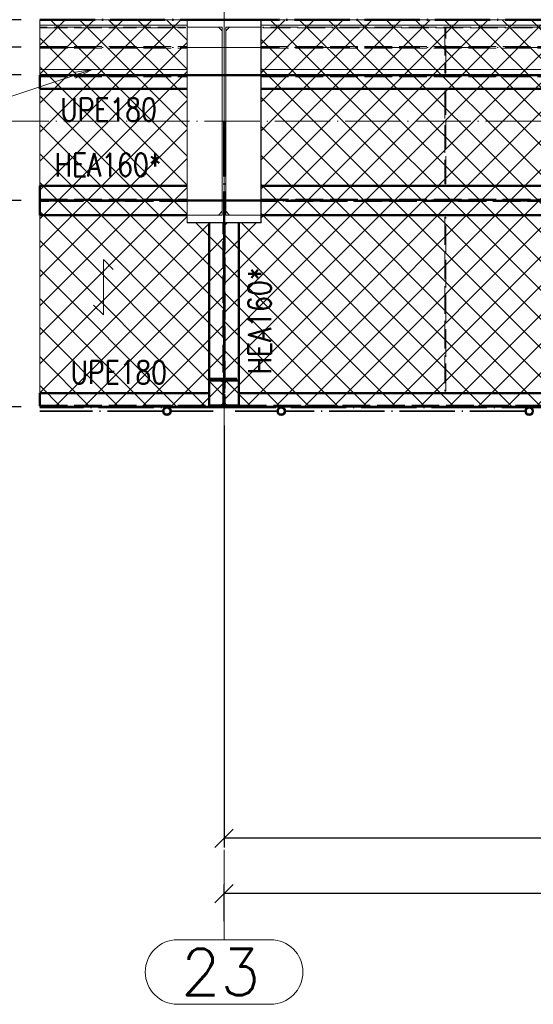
# Paper-space layout 'Layout1' of a CAD drawing. Extents: x -2 to 1380, y -36 to 422.
# Tile 2 of 79: x 73 to 129, y 59 to 166. Entities that reach past the tile are written whole.
import ezdxf

# ---------------------------------------------------------------- set-up
doc = ezdxf.new("R2010")
doc.units = 0
for name, pattern in [('ACAD_ISO02W100', [15, 12, -3]), ('ACAD_ISO04W100', [30.5, 24, -3, 0.5, -3]), ('HP_01_CER_B', [8, 5, -1, 1, -1])]:
    doc.linetypes.add(name, pattern=pattern)
doc.layers.get('0').update_dxf_attribs({"linetype": 'CONTINUOUS'})
doc.layers.get('DEFPOINTS').update_dxf_attribs({"color": 132, "linetype": 'CONTINUOUS'})
for name, color, linetype, lineweight in [('SS_1.ET-HALA_TaO-PRISTAVBA-PODLAH.NOSNIKY', 9, 'CONTINUOUS', 13), ('SS_1.ET-HALA_TaO-RASTR', 7, 'HP_01_CER_B', 13), ('SS_1.ET-HALA_TaO-SLOUP', 9, 'CONTINUOUS', 13), ('SS_2.ET-HALA_TaO-LAVKA_+5.100m', 210, 'CONTINUOUS', 50), ('SS_2.ET-HALA_TaO-LAVKA_+5.100m-KONZOLA', 202, 'CONTINUOUS', 50), ('SS_2.ET-HALA_TaO-LAVKA_+5.100m-PLECH', 90, 'CONTINUOUS', 13), ('SS_2.ET-HALA_TaO-LAVKA_+5.100m-PLECH-VYZTUHA', 150, 'CONTINUOUS', 13), ('SS_2.ET-HALA_TaO-LAVKA_+5.100m-ZABRADLI', 41, 'CONTINUOUS', 35), ('SS_2.ET-HALA_TaO-PRISTAVBA-PODLAHA_LEM', 140, 'CONTINUOUS', 50), ('SS_KOTY', 3, 'CONTINUOUS', 25), ('SS_POPIS_PROFILU', 13, 'CONTINUOUS', 25), ('SS_POPIS_PROFILU_S355', 2, 'CONTINUOUS', 35), ('SS_SRAFY', 8, 'CONTINUOUS', 18), ('SS_STAV.OK-POPIS_PROFILU', 9, 'CONTINUOUS', 13)]:
    doc.layers.add(name, color=color, linetype=linetype, lineweight=lineweight)
doc.styles.add('ROMANS', font='romans.shx', dxfattribs={"width": 0.8})
doc.styles.add('romans.shx', font='romans.shx', dxfattribs={"height": 5})
doc.linetypes.add('ZIGZAG', pattern='A,0.00254,-5.08,[131,ltypeshp.shx,S=5.08,R=0,X=-5.08,Y=0],-10.16,[131,ltypeshp.shx,S=5.08,R=180,X=5.08,Y=0],-5.08', length=20.32254)
doc.dimstyles.new('A-1_(2.5)_50AS', dxfattribs={"dimtxt": 2.5, "dimasz": 2, "dimexe": 1, "dimexo": 2, "dimgap": 0, "dimtad": 0, "dimdec": 1, "dimlfac": 50, "dimrnd": 1, "dimtxsty": 'ROMANS', "dimblk1": 'OBLIQUE', "dimblk2": 'OBLIQUE', "dimsah": 1, "dimcen": 2, "dimclrd": 256, "dimclre": 256, "dimclrt": 256, "dimadec": 1, "dimazin": 2, "dimtfac": 0.714286, "dimtdec": 1, "dimtmove": 0, "dimatfit": 3, "dimldrblk": 'OPEN', "dimfxl": 1, "dimtvp": 1.142857, "dimtfill": 1, "dimtolj": 1, "dimlwd": -1, "dimlwe": -1, "dimarcsym": 0})
pattern_1 = [(45, (-864.81247, 154.627365), (-0.0449012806, 0.0449012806), [])]

# ---------------------------------------------------------------- blocks, each defined once
blk = doc.blocks.new('_Oblique')
at = {"color": 0, "linetype": 'ByBlock', "lineweight": -2}
blk.add_line((-0.5, -0.5), (0.5, 0.5), dxfattribs=at)
blk = doc.blocks.new('*D18')
at = {"layer": 'DEFPOINTS', "color": 0, "transparency": 16777216}
for p in [(95.19, 70.86), (95.19, 65.86), (335.19, 65.86)]:
    blk.add_point(p, dxfattribs=at)
at = {"layer": 'SS_KOTY', "transparency": 16777216}
for p, q in [((95.19, 67.86), (95.19, 71.86)), ((335.19, 67.86), (335.19, 71.86)), ((335.19, 70.86), (95.19, 70.86))]:
    blk.add_line(p, q, dxfattribs=at)
at = {"layer": 'SS_KOTY', "transparency": 16777216, "xscale": 2, "yscale": 2, "zscale": 2, "rotation": 180}
blk.add_blockref('_Oblique', (95.19, 70.86), dxfattribs=at)
at = {"layer": 'SS_KOTY', "transparency": 16777216, "xscale": 2, "yscale": 2, "zscale": 2}
blk.add_blockref('_Oblique', (335.19, 70.86), dxfattribs=at)
at = {"layer": 'SS_KOTY', "transparency": 16777216, "insert": (215.19, 73.71), "char_height": 2.5, "attachment_point": 5, "style": 'ROMANS', "bg_fill": 3, "box_fill_scale": 1.1, "bg_fill_color": 256, "bg_fill_true_color": 13158600, "bg_fill_transparency": 0}
blk.add_mtext('\\A1;12000', dxfattribs=at)
blk = doc.blocks.new('_OPEN')
at = {"color": 0, "linetype": 'ByBlock'}
for p, q in [((-1, 0.167), (0, 0)), ((0, 0), (-1, -0.167)), ((0, 0), (-1, 0))]:
    blk.add_line(p, q, dxfattribs=at)
blk = doc.blocks.new('*D25')
at = {"layer": 'DEFPOINTS', "color": 0, "transparency": 16777216}
for p in [(95.19, 123.63, -4998), (215.19, 123.63, -4998), (95.19, 76.86)]:
    blk.add_point(p, dxfattribs=at)
at = {"layer": 'SS_KOTY', "transparency": 16777216}
for p, q in [((95.19, 121.63), (95.19, 75.86)), ((215.19, 121.63), (215.19, 75.86)), ((215.19, 76.86), (95.19, 76.86))]:
    blk.add_line(p, q, dxfattribs=at)
at = {"layer": 'SS_KOTY', "transparency": 16777216, "xscale": 2, "yscale": 2, "zscale": 2, "rotation": 180}
blk.add_blockref('_Oblique', (95.19, 76.86), dxfattribs=at)
at = {"layer": 'SS_KOTY', "transparency": 16777216, "xscale": 2, "yscale": 2, "zscale": 2}
blk.add_blockref('_Oblique', (215.19, 76.86), dxfattribs=at)
at = {"layer": 'SS_KOTY', "transparency": 16777216, "insert": (155.19, 79.71), "char_height": 2.5, "attachment_point": 5, "style": 'ROMANS', "bg_fill": 3, "box_fill_scale": 1.1, "bg_fill_color": 256, "bg_fill_true_color": 13158600, "bg_fill_transparency": 0}
blk.add_mtext('\\A1;6000', dxfattribs=at)
blk = doc.blocks.new('*D43')
at = {"layer": 'DEFPOINTS', "color": 0, "transparency": 16777216}
for p in [(49.19, 146.03), (75.19, 146.03, -4998.1), (75.19, 123.63, -4998)]:
    blk.add_point(p, dxfattribs=at)
at = {"layer": 'SS_KOTY', "transparency": 16777216}
for p, q in [((73.19, 146.03), (48.19, 146.03)), ((49.19, 123.63), (49.19, 146.03)), ((73.19, 123.63), (48.19, 123.63))]:
    blk.add_line(p, q, dxfattribs=at)
at = {"layer": 'SS_KOTY', "transparency": 16777216, "xscale": 2, "yscale": 2, "zscale": 2}
for p, rotation in [((49.19, 146.03), 90), ((49.19, 123.63), 270)]:
    blk.add_blockref('_Oblique', p, dxfattribs=dict(at, rotation=rotation))
at = {"layer": 'SS_KOTY', "transparency": 16777216, "insert": (46.34, 134.83), "char_height": 2.5, "attachment_point": 5, "rotation": 90, "style": 'ROMANS', "bg_fill": 3, "box_fill_scale": 1.1, "bg_fill_color": 256, "bg_fill_true_color": 13158600, "bg_fill_transparency": 0}
blk.add_mtext('\\A1;1120', dxfattribs=at)
blk = doc.blocks.new('*D44')
at = {"layer": 'DEFPOINTS', "color": 0, "transparency": 16777216}
for p in [(49.19, 159.63), (75.19, 159.63, -4998.1), (75.19, 146.03, -4998.1)]:
    blk.add_point(p, dxfattribs=at)
at = {"layer": 'SS_KOTY', "transparency": 16777216}
for p, q in [((73.19, 159.63), (48.19, 159.63)), ((49.19, 146.03), (49.19, 159.63)), ((73.19, 146.03), (48.19, 146.03))]:
    blk.add_line(p, q, dxfattribs=at)
at = {"layer": 'SS_KOTY', "transparency": 16777216, "xscale": 2, "yscale": 2, "zscale": 2}
for p, rotation in [((49.19, 159.63), 90), ((49.19, 146.03), 270)]:
    blk.add_blockref('_Oblique', p, dxfattribs=dict(at, rotation=rotation))
at = {"layer": 'SS_KOTY', "transparency": 16777216, "insert": (46.34, 152.83), "char_height": 2.5, "attachment_point": 5, "rotation": 90, "style": 'ROMANS', "bg_fill": 3, "box_fill_scale": 1.1, "bg_fill_color": 256, "bg_fill_true_color": 13158600, "bg_fill_transparency": 0}
blk.add_mtext('\\A1;680', dxfattribs=at)
blk = doc.blocks.new('*D45')
at = {"layer": 'DEFPOINTS', "color": 0, "transparency": 16777216}
for p in [(75.19, 159.63, -4998.1), (61.19, 154.63), (70.19, 154.63)]:
    blk.add_point(p, dxfattribs=at)
at = {"layer": 'SS_KOTY', "transparency": 16777216}
for p, q in [((73.19, 159.63), (60.19, 159.63)), ((61.19, 159.63), (61.19, 154.63)), ((68.19, 154.63), (60.19, 154.63)), ((61.19, 154.63), (61.19, 147.48))]:
    blk.add_line(p, q, dxfattribs=at)
at = {"layer": 'SS_KOTY', "transparency": 16777216, "xscale": 2, "yscale": 2, "zscale": 2}
for p, rotation in [((61.19, 159.63), 90), ((61.19, 154.63), 270)]:
    blk.add_blockref('_Oblique', p, dxfattribs=dict(at, rotation=rotation))
at = {"layer": 'SS_KOTY', "transparency": 16777216, "insert": (58.34, 150.06), "char_height": 2.5, "attachment_point": 5, "rotation": 90, "style": 'ROMANS', "bg_fill": 3, "box_fill_scale": 1.1, "bg_fill_color": 256, "bg_fill_true_color": 13158600, "bg_fill_transparency": 0}
blk.add_mtext('\\A1;250', dxfattribs=at)
blk = doc.blocks.new('*D46')
at = {"layer": 'DEFPOINTS', "color": 0, "transparency": 16777216}
for p in [(49.19, 168.03), (75.19, 168.03, -5010.4), (75.19, 162.63, -5000.4)]:
    blk.add_point(p, dxfattribs=at)
at = {"layer": 'SS_KOTY', "transparency": 16777216}
for p, q in [((73.19, 168.03), (48.19, 168.03)), ((49.19, 162.63), (49.19, 168.03)), ((73.19, 162.63), (48.19, 162.63))]:
    blk.add_line(p, q, dxfattribs=at)
at = {"layer": 'SS_KOTY', "transparency": 16777216, "xscale": 2, "yscale": 2, "zscale": 2}
for p, rotation in [((49.19, 168.03), 90), ((49.19, 162.63), 270)]:
    blk.add_blockref('_Oblique', p, dxfattribs=dict(at, rotation=rotation))
at = {"layer": 'SS_KOTY', "transparency": 16777216, "insert": (46.34, 165.33), "char_height": 2.5, "attachment_point": 5, "rotation": 90, "style": 'ROMANS', "bg_fill": 3, "box_fill_scale": 1.1, "bg_fill_color": 256, "bg_fill_true_color": 13158600, "bg_fill_transparency": 0}
blk.add_mtext('\\A1;270', dxfattribs=at)
blk = doc.blocks.new('*D47')
at = {"layer": 'DEFPOINTS', "color": 0, "transparency": 16777216}
for p in [(75.19, 162.63, -5000.4), (49.19, 159.63), (75.19, 159.63, -4998.1)]:
    blk.add_point(p, dxfattribs=at)
at = {"layer": 'SS_KOTY', "transparency": 16777216}
for p, q in [((73.19, 162.63), (48.19, 162.63)), ((49.19, 162.63), (49.19, 159.63)), ((49.19, 161.13), (55.19, 158.1)), ((73.19, 159.63), (48.19, 159.63)), ((55.19, 158.1), (55.19, 153.24))]:
    blk.add_line(p, q, dxfattribs=at)
at = {"layer": 'SS_KOTY', "transparency": 16777216, "xscale": 2, "yscale": 2, "zscale": 2}
for p, rotation in [((49.19, 162.63), 90), ((49.19, 159.63), 270)]:
    blk.add_blockref('_Oblique', p, dxfattribs=dict(at, rotation=rotation))
at = {"layer": 'SS_KOTY', "transparency": 16777216, "insert": (52.34, 155.67), "char_height": 2.5, "attachment_point": 5, "rotation": 90, "style": 'ROMANS', "bg_fill": 3, "box_fill_scale": 1.1, "bg_fill_color": 256, "bg_fill_true_color": 13158600, "bg_fill_transparency": 0}
blk.add_mtext('\\A1;150', dxfattribs=at)
blk = doc.blocks.new('*D48')
at = {"layer": 'DEFPOINTS', "color": 0, "transparency": 16777216}
for p in [(55.19, 168.03), (75.19, 168.03, -5010.4), (75.19, 165.63, -4998)]:
    blk.add_point(p, dxfattribs=at)
at = {"layer": 'SS_KOTY', "transparency": 16777216}
for p, q in [((55.19, 168.03), (55.19, 174.88)), ((73.19, 168.03), (54.19, 168.03)), ((55.19, 165.63), (55.19, 168.03)), ((73.19, 165.63), (54.19, 165.63))]:
    blk.add_line(p, q, dxfattribs=at)
at = {"layer": 'SS_KOTY', "transparency": 16777216, "xscale": 2, "yscale": 2, "zscale": 2}
for p, rotation in [((55.19, 168.03), 90), ((55.19, 165.63), 270)]:
    blk.add_blockref('_Oblique', p, dxfattribs=dict(at, rotation=rotation))
at = {"layer": 'SS_KOTY', "transparency": 16777216, "insert": (52.34, 172.46), "char_height": 2.5, "attachment_point": 5, "rotation": 90, "style": 'ROMANS', "bg_fill": 3, "box_fill_scale": 1.1, "bg_fill_color": 256, "bg_fill_true_color": 13158600, "bg_fill_transparency": 0}
blk.add_mtext('\\A1;120', dxfattribs=at)
blk = doc.blocks.new('*D56')
at = {"layer": 'DEFPOINTS', "color": 0, "transparency": 16777216}
for p in [(43.19, 306.73), (75.19, 306.73, -5010.4), (50.19, 154.63)]:
    blk.add_point(p, dxfattribs=at)
at = {"layer": 'SS_KOTY', "transparency": 16777216}
for p, q in [((73.19, 306.73), (42.19, 306.73)), ((43.19, 154.63), (43.19, 306.73)), ((48.19, 154.63), (42.19, 154.63))]:
    blk.add_line(p, q, dxfattribs=at)
at = {"layer": 'SS_KOTY', "transparency": 16777216, "xscale": 2, "yscale": 2, "zscale": 2}
for p, rotation in [((43.19, 306.73), 90), ((43.19, 154.63), 270)]:
    blk.add_blockref('_Oblique', p, dxfattribs=dict(at, rotation=rotation))
at = {"layer": 'SS_KOTY', "transparency": 16777216, "insert": (40.34, 230.68), "char_height": 2.5, "attachment_point": 5, "rotation": 90, "style": 'ROMANS', "bg_fill": 3, "box_fill_scale": 1.1, "bg_fill_color": 256, "bg_fill_true_color": 13158600, "bg_fill_transparency": 0}
blk.add_mtext('\\A1;7605', dxfattribs=at)
blk = doc.blocks.new('*D57')
at = {"layer": 'DEFPOINTS', "color": 0, "transparency": 16777216}
for p in [(50.19, 154.63), (43.19, 123.63), (75.19, 123.63, -4998)]:
    blk.add_point(p, dxfattribs=at)
at = {"layer": 'SS_KOTY', "transparency": 16777216}
for p, q in [((48.19, 154.63), (42.19, 154.63)), ((43.19, 154.63), (43.19, 123.63)), ((73.19, 123.63), (42.19, 123.63))]:
    blk.add_line(p, q, dxfattribs=at)
at = {"layer": 'SS_KOTY', "transparency": 16777216, "xscale": 2, "yscale": 2, "zscale": 2}
for p, rotation in [((43.19, 154.63), 90), ((43.19, 123.63), 270)]:
    blk.add_blockref('_Oblique', p, dxfattribs=dict(at, rotation=rotation))
at = {"layer": 'SS_KOTY', "transparency": 16777216, "insert": (40.34, 139.13), "char_height": 2.5, "attachment_point": 5, "rotation": 90, "style": 'ROMANS', "bg_fill": 3, "box_fill_scale": 1.1, "bg_fill_color": 256, "bg_fill_true_color": 13158600, "bg_fill_transparency": 0}
blk.add_mtext('\\A1;1550', dxfattribs=at)

psp = doc.layouts.get("Layout1")

# ---------------------------------------------------------------- hatches: boundary and pattern name
at = {"layer": 'SS_SRAFY'}
h = psp.add_hatch(dxfattribs=at)
h.set_pattern_fill('ANSI37', color=8, scale=0.7, angle=90, style=0)
h.set_pattern_definition([(135, (44.1543, 144.4123), (-1.571545, -1.571545), []), (225, (44.1543, 144.4123), (1.571545, -1.571545), [])])
h.paths.add_polyline_path([(95.1875, 123.6274), (95.1875, 143.6073), (91.1675, 143.6073), (91.1675, 165.6274), (75.1875, 165.6274), (75.1875, 123.6274)], flags=0)
h = psp.add_hatch(dxfattribs=at)
h.set_pattern_fill('ANSI37', color=8, scale=0.7, angle=90, style=0)
h.set_pattern_definition([(135, (156.0125, 144.3818), (-1.571545, -1.571545), []), (225, (156.0125, 144.3818), (1.571545, -1.571545), [])])
h.paths.add_polyline_path([(215.1875, 123.6274), (215.1875, 159.6073), (212.1675, 159.6073), (212.1675, 165.6274), (99.2076, 165.6274), (99.2076, 143.6073), (95.1875, 143.6073), (95.1875, 123.6274)], flags=0)
h = psp.add_hatch(dxfattribs=at)
h.set_pattern_fill('ANSI31', color=5, scale=0.02, style=0)
h.set_pattern_definition(pattern_1)
h.paths.add_polyline_path([(88.9875, 123.6274, 1), (88.9875, 122.7374, 1)], flags=0)
h.paths.add_polyline_path([(88.9875, 123.5274, 1), (88.9875, 122.8374, 1)], flags=0)
h = psp.add_hatch(dxfattribs=at)
h.set_pattern_fill('ANSI31', color=5, scale=0.02, style=0)
h.set_pattern_definition(pattern_1)
h.paths.add_polyline_path([(101.3875, 123.6274, 1), (101.3875, 122.7374, 1)], flags=0)
h.paths.add_polyline_path([(101.3875, 123.5274, 1), (101.3875, 122.8374, 1)], flags=0)
h = psp.add_hatch(dxfattribs=at)
h.set_pattern_fill('ANSI31', color=5, scale=0.02, style=0)
h.set_pattern_definition(pattern_1)
h.paths.add_polyline_path([(128.2875, 123.6274, 1), (128.2875, 122.7374, 1)], flags=0)
h.paths.add_polyline_path([(128.2875, 123.5274, 1), (128.2875, 122.8374, 1)], flags=0)

# ---------------------------------------------------------------- linework, layer by layer
at = {"layer": 'SS_1.ET-HALA_TaO-PRISTAVBA-PODLAH.NOSNIKY', "color": 9, "linetype": 'ACAD_ISO04W100', "ltscale": 0.25}
for p, q in [((95.1875, 154.6274), (95.1875, 306.7274)), ((95.1875, 162.6274), (215.1875, 162.6274))]:
    psp.add_line(p, q, dxfattribs=at)
at = {"layer": 'SS_1.ET-HALA_TaO-PRISTAVBA-PODLAH.NOSNIKY', "color": 5, "linetype": 'Continuous', "ltscale": 0.25}
for p, q in [((91.1875, 164.8274), (91.1875, 164.8074)), ((99.1875, 164.8074), (99.1875, 164.8274)), ((212.1875, 165.0274), (99.1876, 165.0274)), ((119.1375, 160.2274), (99.1876, 160.2274)), ((143.1375, 160.2274), (119.2375, 160.2274))]:
    psp.add_line(p, q, dxfattribs=at)
at = {"layer": 'SS_1.ET-HALA_TaO-PRISTAVBA-PODLAH.NOSNIKY', "color": 9, "linetype": 'ACAD_ISO02W100', "ltscale": 0.25}
for p, q in [((99.1876, 162.7024), (212.1875, 162.7024)), ((99.1876, 162.5524), (212.1875, 162.5524)), ((119.2375, 160.2274), (119.1375, 160.2274))]:
    psp.add_line(p, q, dxfattribs=at)
at = {"layer": 'SS_1.ET-HALA_TaO-RASTR', "linetype": 'Continuous', "ltscale": 0.25}
psp.add_line((90.1399, 58.8556), (100.2352, 58.8556), dxfattribs=at)
psp.add_arc((90.1399, 62.3556), 3.5, 90, 270, dxfattribs=at)
at = {"layer": 'SS_1.ET-HALA_TaO-SLOUP', "color": 5, "linetype": 'Continuous', "ltscale": 0.25}
for p, q in [((91.1875, 165.6274), (91.1875, 164.8274)), ((99.1875, 164.8274), (99.1875, 165.6274)), ((94.9875, 164.8274), (91.1875, 164.8274)), ((94.5875, 164.8074), (91.1875, 164.8074)), ((91.1875, 164.8074), (91.1875, 144.4474)), ((94.9875, 164.4074), (94.5875, 164.8074)), ((94.9875, 164.8274), (94.9875, 144.4274)), ((99.1875, 164.8274), (95.3875, 164.8274)), ((95.3875, 144.4274), (95.3875, 164.8274)), ((95.7875, 164.8074), (95.3875, 164.4074)), ((99.1875, 164.8074), (95.7875, 164.8074)), ((99.1875, 144.4474), (99.1875, 164.8074)), ((91.1875, 144.4474), (94.5875, 144.4474)), ((91.1875, 144.4274), (94.9875, 144.4274)), ((91.1875, 144.4274), (91.1875, 143.6274)), ((94.5875, 144.4474), (94.9875, 144.8474)), ((95.3875, 144.8474), (95.7875, 144.4474)), ((95.3875, 144.4274), (99.1875, 144.4274)), ((95.7875, 144.4474), (99.1875, 144.4474)), ((99.1875, 143.6274), (99.1875, 144.4274)), ((91.1875, 143.6274), (99.1875, 143.6274))]:
    psp.add_line(p, q, dxfattribs=at)
at = {"layer": 'SS_2.ET-HALA_TaO-LAVKA_+5.100m', "color": 7, "linetype": 'ACAD_ISO04W100', "ltscale": 0.25}
for p, q in [((215.1875, 159.6274), (95.1875, 159.6274)), ((215.1875, 146.0274), (95.1875, 146.0274))]:
    psp.add_line(p, q, dxfattribs=at)
at = {"layer": 'SS_2.ET-HALA_TaO-LAVKA_+5.100m', "color": 1, "linetype": 'Continuous', "ltscale": 0.25}
for p, q in [((99.1876, 159.6274), (212.1875, 159.6274)), ((99.1876, 158.1274), (213.5875, 158.1274)), ((213.5875, 147.6274), (99.1876, 147.6274)), ((91.1875, 144.4474), (91.1875, 144.4274)), ((99.1875, 144.4274), (99.1875, 144.4474)), ((99.1876, 144.4274), (213.5875, 144.4274)), ((93.5875, 123.7474), (93.5875, 143.6273)), ((213.5875, 125.1274), (96.7875, 125.1274))]:
    psp.add_line(p, q, dxfattribs=at)
at = {"layer": 'SS_2.ET-HALA_TaO-LAVKA_+5.100m', "color": 3, "linetype": 'ACAD_ISO02W100', "ltscale": 0.25}
for p, q in [((99.1876, 159.5174), (213.5875, 159.5174)), ((99.1876, 146.0874), (213.5875, 146.0874)), ((213.5875, 145.9674), (99.1876, 145.9674)), ((93.5875, 123.6274), (93.5875, 123.7474)), ((93.5875, 123.7374), (93.6168, 123.7374))]:
    psp.add_line(p, q, dxfattribs=at)
at = {"layer": 'SS_2.ET-HALA_TaO-LAVKA_+5.100m-KONZOLA', "color": 7, "linetype": 'ACAD_ISO04W100', "ltscale": 0.25}
psp.add_line((95.1875, 143.6274), (95.1875, 125.1474), dxfattribs=at)
at = {"layer": 'SS_2.ET-HALA_TaO-LAVKA_+5.100m-KONZOLA', "color": 3, "linetype": 'ACAD_ISO02W100', "ltscale": 0.25}
for p, q in [((93.5875, 126.6674), (96.7875, 126.6674)), ((93.5875, 126.4874), (94.8275, 126.4874)), ((95.5475, 126.4874), (96.7875, 126.4874))]:
    psp.add_line(p, q, dxfattribs=at)
at = {"layer": 'SS_2.ET-HALA_TaO-LAVKA_+5.100m-KONZOLA', "color": 3, "linetype": 'ACAD_ISO02W100', "ltscale": 0.25, "extrusion": (2.5115e-14, 6.0633e-14, -1)}
psp.add_arc((-94.8275, 126.1874), 0.3, 90, 180, dxfattribs=at)
at = {"layer": 'SS_2.ET-HALA_TaO-LAVKA_+5.100m-KONZOLA', "color": 3, "linetype": 'ACAD_ISO02W100', "ltscale": 0.25, "extrusion": (-6.0633e-14, 2.5115e-14, -1)}
psp.add_arc((-95.5475, 126.1874), 0.3, 0, 90, dxfattribs=at)
at = {"layer": 'SS_2.ET-HALA_TaO-LAVKA_+5.100m-PLECH', "color": 7, "linetype": 'Continuous', "ltscale": 0.25}
for p, q in [((91.1675, 143.6073), (91.1675, 165.6274)), ((99.2076, 165.6274), (212.1675, 165.6274)), ((99.2076, 165.6274), (99.2076, 143.6073)), ((95.1875, 143.6073), (91.1675, 143.6073)), ((99.2076, 143.6073), (95.1875, 143.6073))]:
    psp.add_line(p, q, dxfattribs=at)
at = {"layer": 'SS_2.ET-HALA_TaO-LAVKA_+5.100m-PLECH', "color": 7}
for p, q in [((82.1008, 139.6083, -4998.2), (82.1008, 133.6083, -4998.2)), ((83.1614, 138.5477, -4998.2), (82.1008, 139.6083, -4998.2)), ((82.1008, 133.6083, -4998.2), (81.0401, 134.669, -4998.2))]:
    psp.add_line(p, q, dxfattribs=at)
at = {"layer": 'SS_2.ET-HALA_TaO-LAVKA_+5.100m-PLECH-VYZTUHA', "color": 3, "linetype": 'ACAD_ISO02W100', "ltscale": 0.25}
for p, q in [((90.9875, 164.7274), (90.9875, 164.8274)), ((211.9875, 164.8274), (99.3875, 164.8274)), ((99.3875, 164.8274), (99.3875, 164.7274)), ((99.3875, 164.7274), (211.9875, 164.7274)), ((119.1375, 164.7274), (119.1375, 159.8274)), ((119.2375, 159.8274), (119.2375, 164.7274)), ((119.1375, 159.8274), (119.2375, 159.8274)), ((119.2375, 157.9274), (119.1375, 157.9274)), ((119.1375, 157.9274), (119.1375, 147.8274)), ((119.2375, 147.8274), (119.2375, 157.9274)), ((119.1375, 147.8274), (119.2375, 147.8274)), ((119.2375, 144.2274), (119.1375, 144.2274)), ((119.1375, 144.2274), (119.1375, 125.3274)), ((119.2375, 125.3274), (119.2375, 144.2274)), ((119.1375, 125.3274), (119.2375, 125.3274))]:
    psp.add_line(p, q, dxfattribs=at)
at = {"layer": 'SS_2.ET-HALA_TaO-LAVKA_+5.100m-ZABRADLI', "color": 7, "linetype": 'ACAD_ISO04W100', "ltscale": 0.25}
psp.add_line((89.4326, 123.1824), (92.9675, 123.1824), dxfattribs=at)
at = {"layer": 'SS_2.ET-HALA_TaO-LAVKA_+5.100m-ZABRADLI', "color": 1, "linetype": 'Continuous', "ltscale": 0.25}
for radius in [0.445, 0.345]:
    psp.add_circle((88.9875, 123.1824), radius, dxfattribs=at)
at = {"layer": 'SS_2.ET-HALA_TaO-PRISTAVBA-PODLAHA_LEM', "color": 7, "linetype": 'ACAD_ISO04W100', "ltscale": 0.25}
psp.add_line((95.1875, 165.6274), (215.1875, 165.6274), dxfattribs=at)
at = {"layer": 'SS_STAV.OK-POPIS_PROFILU', "color": 0, "linetype": 'ByBlock'}
for p, q in [((78.8573, 159.9148), (80.8607, 160.2274)), ((80.8607, 160.2274), (78.9622, 159.5984)), ((80.8607, 160.2274), (79.067, 159.282))]:
    psp.add_line(p, q, dxfattribs=at)

# ---------------------------------------------------------------- texts
at = {"layer": 'SS_1.ET-HALA_TaO-RASTR', "color": 7, "style": 'romans.shx'}
psp.add_text('23', height=5, dxfattribs=at).set_placement((90.5059, 59.8556))
at = {"layer": 'SS_POPIS_PROFILU', "color": 13, "style": 'romans.shx', "width": 0.8}
for p in [(77.4314, 154.6274), (78.5411, 126.1374)]:
    psp.add_text('UPE180', height=2.5, dxfattribs=at).set_placement(p)
at = {"layer": 'SS_POPIS_PROFILU_S355', "color": 2, "style": 'romans.shx', "width": 0.8}
psp.add_text('HEA160*', height=2.5, dxfattribs=at).set_placement((76.8157, 148.6374))
psp.add_text('HEA160*', height=2.5, rotation=90, dxfattribs=at).set_placement((100.2875, 127.1704))

# ---------------------------------------------------------------- dimensions: what is measured, and where the dimension line sits
at = {"layer": 'SS_KOTY'}
dim = psp.add_linear_dim(base=(95.1875, 70.8556), p1=(335.1875, 65.8556), p2=(95.1875, 65.8556), dimstyle='A-1_(2.5)_50AS', override={"dimtmove": 1}, dxfattribs=at)
dim.commit()
dim.dimension.update_dxf_attribs({"geometry": '*D18', "text_midpoint": (215.1875, 73.7127)})

# ---------------------------------------------------------------- next in the draw order: linework, layer by layer
at = {"layer": 'SS_1.ET-HALA_TaO-RASTR', "linetype": 'ACAD_ISO04W100', "ltscale": 0.25}
psp.add_line((95.1875, 70.8556), (95.1875, 65.8556), dxfattribs=at)
at = {"layer": 'SS_1.ET-HALA_TaO-RASTR', "linetype": 'Continuous', "ltscale": 0.25}
psp.add_line((100.2352, 65.8556), (90.1399, 65.8556), dxfattribs=at)
psp.add_arc((100.2352, 62.3556), 3.5, 270, 90, dxfattribs=at)

# ---------------------------------------------------------------- next in the draw order: dimensions: what is measured, and where the dimension line sits
at = {"layer": 'SS_KOTY'}
for base, p1, p2, picture, middle in [((49.193, 168.0274), (75.1875, 162.6274, -5000.4), (75.1875, 168.0274, -5010.4), '*D46', (46.3358, 165.3274)), ((49.193, 146.0274), (75.1875, 123.6274, -4998), (75.1875, 146.0274, -4998.1), '*D43', (46.3358, 134.8274))]:
    dim = psp.add_linear_dim(base=base, p1=p1, p2=p2, angle=90, dimstyle='A-1_(2.5)_50AS', dxfattribs=at)
    dim.commit()
    dim.dimension.update_dxf_attribs({"geometry": picture, "text_midpoint": middle})
dim = psp.add_linear_dim(base=(95.1875, 76.8556), p1=(215.1875, 123.6274, -4998), p2=(95.1875, 123.6274, -4998), dimstyle='A-1_(2.5)_50AS', override={"dimtmove": 1}, dxfattribs=at)
dim.commit()
dim.dimension.update_dxf_attribs({"geometry": '*D25', "text_midpoint": (155.1875, 79.7127)})

# ---------------------------------------------------------------- next in the draw order: linework, layer by layer
at = {"layer": 'SS_1.ET-HALA_TaO-RASTR', "linetype": 'ACAD_ISO04W100', "ltscale": 0.25}
for q in [(95.1875, 328.1835), (95.1875, 70.8556)]:
    psp.add_line((95.1875, 90.8546), q, dxfattribs=at)
at = {"layer": 'SS_2.ET-HALA_TaO-LAVKA_+5.100m', "color": 7, "linetype": 'ACAD_ISO04W100', "ltscale": 0.25}
for p in [(95.1875, 154.6274), (215.1875, 123.6274)]:
    psp.add_line(p, (95.1875, 123.6274), dxfattribs=at)
at = {"layer": 'SS_2.ET-HALA_TaO-LAVKA_+5.100m', "color": 3, "linetype": 'ACAD_ISO02W100', "ltscale": 0.25}
for p, q in [((95.1275, 123.6274), (95.1275, 143.6273)), ((95.2475, 143.6273), (95.2475, 123.6274)), ((93.6168, 123.7374), (93.6875, 123.7374)), ((93.6875, 123.7374), (95.0875, 123.7374)), ((93.6875, 123.6274), (93.6875, 123.7374)), ((95.0875, 123.7374), (95.1275, 123.7374)), ((95.2476, 123.7374), (96.6875, 123.7374)), ((96.6875, 123.7374), (96.7582, 123.7374)), ((96.6875, 123.7374), (96.6875, 123.6274)), ((96.7582, 123.7374), (96.7875, 123.7374)), ((96.7875, 123.7474), (96.7875, 123.6274)), ((96.7875, 123.7374), (213.5875, 123.7374))]:
    psp.add_line(p, q, dxfattribs=at)
at = {"layer": 'SS_2.ET-HALA_TaO-LAVKA_+5.100m', "color": 1, "linetype": 'Continuous', "ltscale": 0.25}
for p, q in [((96.7875, 143.6273), (96.7875, 123.7474)), ((95.0875, 123.6274), (95.2875, 123.6274))]:
    psp.add_line(p, q, dxfattribs=at)
at = {"layer": 'SS_2.ET-HALA_TaO-LAVKA_+5.100m-KONZOLA', "color": 3, "linetype": 'ACAD_ISO02W100', "ltscale": 0.25}
for p, q in [((94.8275, 123.8074), (93.5875, 123.8074)), ((96.7875, 123.8074), (95.5475, 123.8074))]:
    psp.add_line(p, q, dxfattribs=at)
at = {"layer": 'SS_2.ET-HALA_TaO-LAVKA_+5.100m-KONZOLA', "color": 3, "linetype": 'ACAD_ISO02W100', "ltscale": 0.25, "extrusion": (-5.023e-14, 1.21266e-13, -1)}
psp.add_arc((-94.8275, 124.1074), 0.3, 180, 270, dxfattribs=at)
at = {"layer": 'SS_2.ET-HALA_TaO-LAVKA_+5.100m-KONZOLA', "color": 3, "linetype": 'ACAD_ISO02W100', "ltscale": 0.25, "extrusion": (1.21266e-13, 5.023e-14, -1)}
psp.add_arc((-95.5475, 124.1074), 0.3, 270, 0, dxfattribs=at)
at = {"layer": 'SS_2.ET-HALA_TaO-LAVKA_+5.100m-PLECH', "color": 7, "linetype": 'Continuous', "ltscale": 0.25}
for q in [(95.1875, 143.6073), (215.1875, 123.6274)]:
    psp.add_line((95.1875, 123.6274), q, dxfattribs=at)
at = {"layer": 'SS_2.ET-HALA_TaO-LAVKA_+5.100m-ZABRADLI', "color": 7, "linetype": 'ACAD_ISO04W100', "ltscale": 0.25}
for p, q in [((215.0875, 123.6874), (95.2875, 123.6874)), ((97.4075, 123.1824), (100.9425, 123.1824)), ((127.8425, 123.1824), (101.8326, 123.1824))]:
    psp.add_line(p, q, dxfattribs=at)
at = {"layer": 'SS_2.ET-HALA_TaO-LAVKA_+5.100m-ZABRADLI', "color": 1, "linetype": 'Continuous', "ltscale": 0.25}
for centre, radius in [((101.3875, 123.1824), 0.445), ((101.3875, 123.1824), 0.345), ((128.2875, 123.1824), 0.445), ((128.2875, 123.1824), 0.345)]:
    psp.add_circle(centre, radius, dxfattribs=at)
at = {"layer": 'SS_2.ET-HALA_TaO-LAVKA_+5.100m-ZABRADLI', "color": 7, "linetype": 'ACAD_ISO04W100', "ltscale": 0.25, "extrusion": (0, -1, 0)}
for centre, start, end in [((92.9675, 0, -123.1824), 270, 358.876481), ((97.4075, 0, -123.1824), 181.123519, 270)]:
    psp.add_arc(centre, 1.02, start, end, dxfattribs=at)

# ---------------------------------------------------------------- next in the draw order: dimensions: what is measured, and where the dimension line sits
at = {"layer": 'SS_KOTY'}
dim = psp.add_linear_dim(base=(55.193, 168.0274), p1=(75.1875, 165.6274, -4998), p2=(75.1875, 168.0274, -5010.4), angle=90, dimstyle='A-1_(2.5)_50AS', dxfattribs=at)
dim.commit()
dim.dimension.update_dxf_attribs({"geometry": '*D48', "text_midpoint": (52.3358, 172.4559)})
dim = psp.add_linear_dim(base=(49.193, 159.6274), p1=(75.1875, 146.0274, -4998.1), p2=(75.1875, 159.6274, -4998.1), angle=90, dimstyle='A-1_(2.5)_50AS', override={"dimtmove": 1}, dxfattribs=at)
dim.commit()
dim.dimension.update_dxf_attribs({"geometry": '*D44', "text_midpoint": (46.3358, 152.8274)})

# ---------------------------------------------------------------- next in the draw order: dimensions: what is measured, and where the dimension line sits
dim = psp.add_linear_dim(base=(61.193, 154.6274), p1=(75.1875, 159.6274, -4998.1), p2=(70.1875, 154.6274), angle=90, dimstyle='A-1_(2.5)_50AS', dxfattribs=at)
dim.commit()
dim.dimension.update_dxf_attribs({"geometry": '*D45', "text_midpoint": (58.3358, 150.0559)})

# ---------------------------------------------------------------- next in the draw order: dimensions: what is measured, and where the dimension line sits
dim = psp.add_linear_dim(base=(49.193, 159.6274), p1=(75.1875, 162.6274, -5000.4), p2=(75.1875, 159.6274, -4998.1), angle=90, dimstyle='A-1_(2.5)_50AS', override={"dimtmove": 1}, dxfattribs=at)
dim.commit()
dim.dimension.update_dxf_attribs({"geometry": '*D47', "text_midpoint": (55.193, 158.0981), "dimtype": 160})

# ---------------------------------------------------------------- next in the draw order: dimensions: what is measured, and where the dimension line sits
dim = psp.add_linear_dim(base=(43.193, 306.7274), p1=(50.188, 154.6274), p2=(75.1875, 306.7274, -5010.4), angle=90, dimstyle='A-1_(2.5)_50AS', dxfattribs=at)
dim.commit()
dim.dimension.update_dxf_attribs({"geometry": '*D56', "text_midpoint": (40.3358, 230.6774)})

# ---------------------------------------------------------------- next in the draw order: linework, layer by layer
at = {"layer": 'SS_1.ET-HALA_TaO-PRISTAVBA-PODLAH.NOSNIKY', "color": 5, "linetype": 'Continuous', "ltscale": 0.25}
for p, q in [((91.1875, 165.0274), (75.1875, 165.0274)), ((91.1875, 160.2274), (75.1875, 160.2274))]:
    psp.add_line(p, q, dxfattribs=at)
at = {"layer": 'SS_1.ET-HALA_TaO-PRISTAVBA-PODLAH.NOSNIKY', "color": 9, "linetype": 'ZIGZAG', "ltscale": 0.25}
for p, q in [((75.1875, 165.0274), (75.1875, 164.8274)), ((75.1875, 164.7274), (75.1875, 160.2274))]:
    psp.add_line(p, q, dxfattribs=at)
at = {"layer": 'SS_1.ET-HALA_TaO-PRISTAVBA-PODLAH.NOSNIKY', "color": 9, "linetype": 'ACAD_ISO02W100', "ltscale": 0.25}
for p, q in [((75.1875, 162.7024), (91.1875, 162.7024)), ((75.1875, 162.5524), (91.1875, 162.5524))]:
    psp.add_line(p, q, dxfattribs=at)
at = {"layer": 'SS_1.ET-HALA_TaO-PRISTAVBA-PODLAH.NOSNIKY', "color": 9, "linetype": 'ACAD_ISO04W100', "ltscale": 0.25}
psp.add_line((75.1875, 162.6274), (95.1875, 162.6274), dxfattribs=at)
at = {"layer": 'SS_2.ET-HALA_TaO-LAVKA_+5.100m', "color": 1, "linetype": 'Continuous', "ltscale": 0.25}
for p, q in [((75.1875, 159.6274), (91.1875, 159.6274)), ((75.1875, 158.1274), (91.1875, 158.1274))]:
    psp.add_line(p, q, dxfattribs=at)
at = {"layer": 'SS_2.ET-HALA_TaO-LAVKA_+5.100m', "color": 9, "linetype": 'ZIGZAG', "ltscale": 0.25}
psp.add_line((75.1875, 159.6274), (75.1875, 158.1274), dxfattribs=at)
at = {"layer": 'SS_2.ET-HALA_TaO-LAVKA_+5.100m', "color": 7, "linetype": 'ACAD_ISO04W100', "ltscale": 0.25}
psp.add_line((95.1875, 159.6274), (75.1875, 159.6274), dxfattribs=at)
at = {"layer": 'SS_2.ET-HALA_TaO-LAVKA_+5.100m', "color": 3, "linetype": 'ACAD_ISO02W100', "ltscale": 0.25}
psp.add_line((75.1875, 159.5174), (91.1875, 159.5174), dxfattribs=at)
at = {"layer": 'SS_2.ET-HALA_TaO-LAVKA_+5.100m-PLECH', "color": 7, "linetype": 'Continuous', "ltscale": 0.25}
psp.add_line((75.1875, 165.6274), (91.1675, 165.6274), dxfattribs=at)
at = {"layer": 'SS_2.ET-HALA_TaO-LAVKA_+5.100m-PLECH-VYZTUHA', "color": 3, "linetype": 'ACAD_ISO02W100', "ltscale": 0.25}
for p, q in [((90.9875, 164.8274), (75.1875, 164.8274)), ((75.1875, 164.7274), (90.9875, 164.7274))]:
    psp.add_line(p, q, dxfattribs=at)
at = {"layer": 'SS_2.ET-HALA_TaO-LAVKA_+5.100m-PLECH-VYZTUHA', "color": 9, "linetype": 'ZIGZAG', "ltscale": 0.25}
psp.add_line((75.1875, 164.8274), (75.1875, 164.7274), dxfattribs=at)
at = {"layer": 'SS_2.ET-HALA_TaO-PRISTAVBA-PODLAHA_LEM', "color": 7, "linetype": 'ACAD_ISO04W100', "ltscale": 0.25}
psp.add_line((75.1875, 165.6274), (95.1875, 165.6274), dxfattribs=at)

# ---------------------------------------------------------------- next in the draw order: dimensions: what is measured, and where the dimension line sits
at = {"layer": 'SS_KOTY'}
dim = psp.add_linear_dim(base=(43.193, 123.6274), p1=(50.188, 154.6274), p2=(75.1875, 123.6274, -4998), angle=90, dimstyle='A-1_(2.5)_50AS', override={"dimtmove": 1}, dxfattribs=at)
dim.commit()
dim.dimension.update_dxf_attribs({"geometry": '*D57', "text_midpoint": (40.3358, 139.1274)})

# ---------------------------------------------------------------- next in the draw order: linework, layer by layer
at = {"layer": 'SS_1.ET-HALA_TaO-RASTR', "linetype": 'ACAD_ISO04W100', "ltscale": 0.25}
psp.add_line((70.1875, 154.6274), (825.1574, 154.6274), dxfattribs=at)
at = {"layer": 'SS_2.ET-HALA_TaO-LAVKA_+5.100m', "color": 1, "linetype": 'Continuous', "ltscale": 0.25}
for p, q in [((91.1875, 147.6274), (75.1875, 147.6274)), ((75.1875, 144.4274), (91.1875, 144.4274)), ((93.5875, 125.1274), (75.1875, 125.1274))]:
    psp.add_line(p, q, dxfattribs=at)
at = {"layer": 'SS_2.ET-HALA_TaO-LAVKA_+5.100m', "color": 9, "linetype": 'ZIGZAG', "ltscale": 0.25}
for p, q in [((75.1875, 147.6274), (75.1875, 144.4274)), ((75.1875, 125.1274), (75.1875, 123.7474))]:
    psp.add_line(p, q, dxfattribs=at)
at = {"layer": 'SS_2.ET-HALA_TaO-LAVKA_+5.100m', "color": 3, "linetype": 'ACAD_ISO02W100', "ltscale": 0.25}
for p, q in [((75.1875, 146.0874), (91.1875, 146.0874)), ((91.1875, 145.9674), (75.1875, 145.9674)), ((75.1875, 123.7374), (93.5875, 123.7374))]:
    psp.add_line(p, q, dxfattribs=at)
at = {"layer": 'SS_2.ET-HALA_TaO-LAVKA_+5.100m', "color": 7, "linetype": 'ACAD_ISO04W100', "ltscale": 0.25}
for p, q in [((95.1875, 146.0274), (75.1875, 146.0274)), ((95.1875, 123.6274), (75.1875, 123.6274))]:
    psp.add_line(p, q, dxfattribs=at)
at = {"layer": 'SS_2.ET-HALA_TaO-LAVKA_+5.100m-PLECH', "color": 9, "linetype": 'ZIGZAG', "ltscale": 0.25}
psp.add_line((75.1875, 165.6274), (75.1875, 123.6274), dxfattribs=at)
at = {"layer": 'SS_2.ET-HALA_TaO-LAVKA_+5.100m-PLECH', "color": 7, "linetype": 'Continuous', "ltscale": 0.25}
psp.add_line((75.1875, 123.6274), (95.1875, 123.6274), dxfattribs=at)
at = {"layer": 'SS_2.ET-HALA_TaO-LAVKA_+5.100m-ZABRADLI', "color": 7, "linetype": 'ACAD_ISO04W100', "ltscale": 0.25}
for p, q in [((95.0875, 123.6874), (75.1875, 123.6874)), ((88.5425, 123.1824), (75.1875, 123.1824))]:
    psp.add_line(p, q, dxfattribs=at)
at = {"layer": 'SS_STAV.OK-POPIS_PROFILU', "color": 9}
psp.add_lwpolyline([(80.8607, 160.2274), (69.2756, 156.3893), (69.2756, 139.8179)], dxfattribs=at)

doc.saveas('drawing.dxf')
